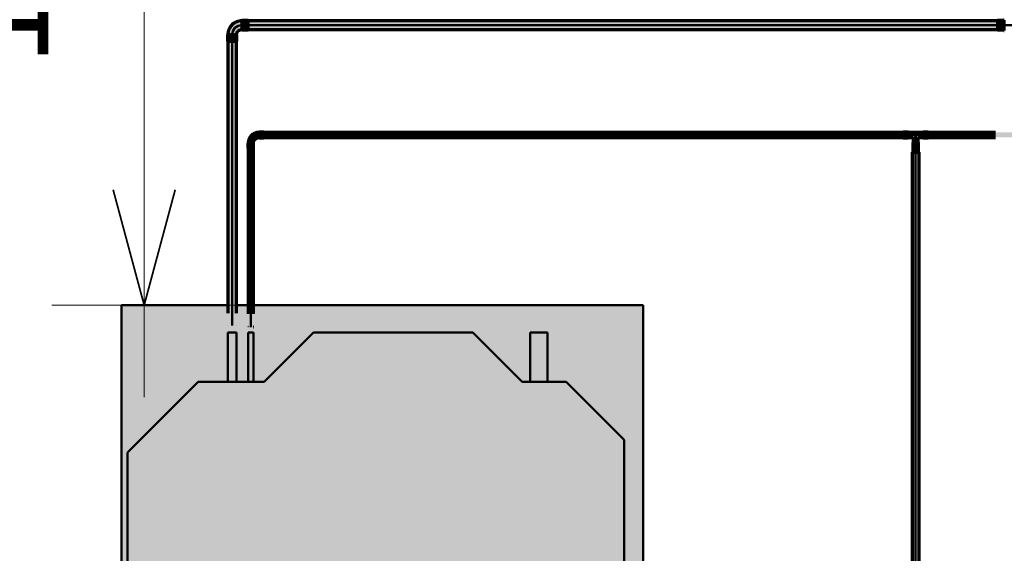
# Model space of a CAD drawing. Header units: millimetres. Extents: x -12740 to 214440, y -11012 to 10812.
# Tile 137 of 168: x -1803 to -10, y 3166 to 4138. Entities that reach past the tile are written whole.
import ezdxf

# ---------------------------------------------------------------- set-up
doc = ezdxf.new("R2010")
doc.units = ezdxf.units.MM
doc.linetypes.add('Centro', pattern=[30, 12, -6, 6, -6])
doc.linetypes.add('Oculto 1_5', pattern=[2.2, 1.5, -0.7])
for name, color, linetype, lineweight in [('A-ANNO-DIMS', 211, 'Continuous', 9), ('A-ANNO-DIMS-70', 211, 'Continuous', 9), ('A-DETL', 90, 'Oculto 1_5', 18), ('M-EQPM', 50, 'Continuous', 50), ('P-PIPE', 3, 'Continuous', 70), ('P-PIPE-CNTR', 3, 'Centro', 50)]:
    doc.layers.add(name, color=color, linetype=linetype, lineweight=lineweight)
doc.styles.add('Arial_1', font='arial.ttf', dxfattribs={"height": 175})
doc.dimstyles.new('Diagonal_-_2_5_mm_Arial_1', dxfattribs={"dimscale": 304.8, "dimtxt": 178.545395, "dimasz": 0.688976, "dimexe": 0.551181, "dimexo": 0.344488, "dimgap": 0.401903, "dimtad": 1, "dimlfac": 0.001, "dimrnd": 0.01, "dimzin": 0, "dimdsep": 46, "dimtxsty": 'Arial_1', "dimblk1": 'OPEN30', "dimblk2": 'OPEN30', "dimsah": 1, "dimcen": 0.09, "dimdle": 0.551181, "dimazin": 0, "dimtfac": 1, "dimtdec": 4, "dimtix": 1, "dimtmove": 0, "dimatfit": 3, "dimfxl": 1, "dimtvp": 1, "dimtfill": 1, "dimtolj": 1, "dimtzin": 0, "dimarcsym": 2})

# ---------------------------------------------------------------- blocks, each defined once
blk = doc.blocks.new('Cotovelo - Soldado - CU - Padrão-V41-PAVIMENTO SUPERIOR TUBULAÇÃO FRIGORIGENA')
at = {"layer": 'P-PIPE', "lineweight": 18}
for points in [[(8.2, 29), (-8.5, 29), (-8.2, 17.3), (8.5, 17.3), (8.5, 29)], [(-17.3, 8.5), (-29, 8.2), (-29, -8.5), (-17.3, -8.2), (-17.3, 8.2)], [(-2.2, 17.3), (-7.4, 17.2), (-8, 17.1), (-10.7, 10.7), (-16.7, 7.4), (-17.3, 7.4), (-16.6, -7.4), (-10, -6), (-4.7, -4.6), (4.6, 4.7), (7.4, 17.3), (-1.4, 17.3)]]:
    blk.add_hatch(color=160, dxfattribs=at).paths.add_polyline_path(points)
at = {"layer": 'P-PIPE', "color": 5}
for p, q in [((-8.5, 29), (-8.5, 17.3)), ((8.5, 29), (-8.5, 29)), ((8.5, 17.3), (8.5, 29)), ((-17.3, 8.5), (-29, 8.5)), ((-29, 8.5), (-29, -8.5)), ((-17.3, -8.5), (-17.3, 8.5)), ((-8.5, 17.3), (8.5, 17.3)), ((-29, -8.5), (-17.3, -8.5))]:
    blk.add_line(p, q, dxfattribs=at)
at = {"layer": 'P-PIPE', "color": 5, "flags": 128}
for points in [[(-7.9, 17.3), (-7.9, 16.9), (-8, 16.6), (-8, 16.2), (-8.1, 15.8), (-8.1, 15.5), (-8.2, 15.1), (-8.3, 14.7), (-8.4, 14.4), (-8.5, 14), (-8.7, 13.7), (-8.8, 13.3), (-9, 13), (-9.2, 12.7), (-9.4, 12.3), (-9.6, 12), (-9.8, 11.7), (-10, 11.4), (-10.3, 11.1), (-10.5, 10.9), (-10.8, 10.6), (-11.1, 10.3), (-11.3, 10.1), (-11.6, 9.9), (-11.9, 9.6), (-12.2, 9.4), (-12.6, 9.2), (-12.9, 9), (-13.2, 8.9), (-13.6, 8.7), (-13.9, 8.6), (-14.3, 8.4), (-14.6, 8.3), (-15, 8.2), (-15.4, 8.1), (-15.7, 8.1), (-16.1, 8), (-16.5, 8), (-16.8, 7.9), (-17.2, 7.9), (-17.3, 7.9)], [(-17.3, -7.9), (-16.3, -7.9), (-15.3, -7.9), (-14.3, -7.8), (-13.3, -7.6), (-12.3, -7.4), (-11.3, -7.2), (-10.3, -7), (-9.4, -6.7), (-8.4, -6.3), (-7.5, -5.9), (-6.6, -5.5), (-5.7, -5.1), (-4.8, -4.6), (-3.9, -4.1), (-3.1, -3.5), (-2.2, -2.9), (-1.4, -2.3), (-0.7, -1.7), (0.1, -1), (0.8, -0.3), (1.5, 0.5), (2.1, 1.2), (2.8, 2), (3.4, 2.8), (3.9, 3.7), (4.5, 4.5), (5, 5.4), (5.4, 6.3), (5.8, 7.2), (6.2, 8.2), (6.6, 9.1), (6.9, 10.1), (7.1, 11.1), (7.4, 12), (7.6, 13), (7.7, 14), (7.8, 15), (7.9, 16), (7.9, 17), (7.9, 17.3)]]:
    blk.add_lwpolyline(points, dxfattribs=at)
blk = doc.blocks.new('Cotovelo - Soldado - CU - Padrão-V44-PAVIMENTO SUPERIOR TUBULAÇÃO FRIGORIGENA')
at = {"layer": 'P-PIPE', "lineweight": 18}
for points in [[(-1377.4, 3912.9), (-1374.3, 3920.4), (-1368, 3923.8), (-1366.8, 3923.8), (-1366.8, 3931.9), (-1371.9, 3930.9), (-1381, 3927.2), (-1385.6, 3916), (-1385.3, 3912.9), (-1377.7, 3912.9), (-1377.6, 3914.9)], [(-1366.8, 3923.2), (-1358.1, 3923.7), (-1358.1, 3933.4), (-1366.8, 3932.8), (-1366.8, 3923.7)], [(-1377.1, 3904.3), (-1377.8, 3912.9), (-1387.2, 3912.9), (-1386.7, 3904.3), (-1377.6, 3904.3)]]:
    blk.add_hatch(color=20, dxfattribs=at).paths.add_polyline_path(points)
at = {"layer": 'P-PIPE', "color": 1}
for p, q in [((-1358.1, 3933.5), (-1366.8, 3933.5)), ((-1366.8, 3933.5), (-1366.8, 3933.4)), ((-1366.8, 3933.5), (-1366.8, 3923)), ((-1358.1, 3923), (-1358.1, 3933.5)), ((-1358.1, 3933.4), (-1358.1, 3933.5)), ((-1387.4, 3912.9), (-1387.4, 3904.3)), ((-1376.9, 3904.3), (-1376.9, 3912.9)), ((-1366.8, 3923.2), (-1366.8, 3923)), ((-1366.8, 3923), (-1358.1, 3923)), ((-1358.1, 3923), (-1358.1, 3923.2))]:
    blk.add_line(p, q, dxfattribs=at)
at = {"layer": 'P-PIPE', "color": 1, "flags": 128}
for points in [[(-1366.8, 3933), (-1367.6, 3933), (-1368.4, 3933), (-1369.2, 3932.9), (-1370, 3932.8), (-1370.8, 3932.6), (-1371.6, 3932.5), (-1372.4, 3932.3), (-1373.1, 3932), (-1373.9, 3931.8), (-1374.6, 3931.5), (-1375.4, 3931.1), (-1376.1, 3930.8), (-1376.8, 3930.4), (-1377.5, 3930), (-1378.2, 3929.5), (-1378.8, 3929.1), (-1379.4, 3928.6), (-1380.1, 3928.1), (-1380.7, 3927.5), (-1381.2, 3926.9), (-1381.8, 3926.4), (-1382.3, 3925.7), (-1382.8, 3925.1), (-1383.3, 3924.5), (-1383.7, 3923.8), (-1384.1, 3923.1), (-1384.5, 3922.4), (-1384.9, 3921.7), (-1385.2, 3921), (-1385.5, 3920.2), (-1385.8, 3919.5), (-1386.1, 3918.7), (-1386.3, 3917.9), (-1386.5, 3917.1), (-1386.6, 3916.4), (-1386.7, 3915.6), (-1386.8, 3914.8), (-1386.9, 3914), (-1386.9, 3913.2), (-1386.9, 3912.9)], [(-1377.4, 3912.9), (-1377.4, 3913.4), (-1377.4, 3913.8), (-1377.3, 3914.2), (-1377.3, 3914.6), (-1377.2, 3915), (-1377.1, 3915.5), (-1377, 3915.9), (-1376.9, 3916.3), (-1376.7, 3916.7), (-1376.6, 3917.1), (-1376.4, 3917.4), (-1376.2, 3917.8), (-1376, 3918.2), (-1375.8, 3918.6), (-1375.5, 3918.9), (-1375.3, 3919.3), (-1375, 3919.6), (-1374.8, 3919.9), (-1374.5, 3920.2), (-1374.2, 3920.5), (-1373.9, 3920.8), (-1373.5, 3921.1), (-1373.2, 3921.4), (-1372.9, 3921.6), (-1372.5, 3921.8), (-1372.2, 3922.1), (-1371.8, 3922.3), (-1371.4, 3922.5), (-1371, 3922.6), (-1370.6, 3922.8), (-1370.2, 3923), (-1369.8, 3923.1), (-1369.4, 3923.2), (-1369, 3923.3), (-1368.6, 3923.4), (-1368.2, 3923.4), (-1367.8, 3923.5), (-1367.3, 3923.5), (-1366.9, 3923.5), (-1366.8, 3923.5)]]:
    blk.add_lwpolyline(points, dxfattribs=at)
at = {"layer": 'P-PIPE', "color": 1}
for centre, major_axis, start_param, end_param in [((-1382.2, 3912.9), (5.26, 0), 3.141593, 3.403392), ((-1382.2, 3912.9), (5.26, 0), 0, 3.141593), ((-1382.2, 3912.9), (-5.26, 0), 2.879793, 3.141593), ((-1382.2, 3904.3), (-5.26, 0), 3.141593, 6.283185), ((-1382.2, 3904.3), (5.26, 0), 3.141593, 3.403392), ((-1382.2, 3904.3), (-5.26, 0), 2.879793, 3.141593)]:
    blk.add_ellipse(centre, major_axis=major_axis, ratio=0.000127, start_param=start_param, end_param=end_param, dxfattribs=at)
blk = doc.blocks.new('Midea_VRF_Indoor_4-way Cassette_MI-90_100_112_140_Q4_DHN1-D _2nd DC_ - MI2-100Q4DHN1-V21-PAVIMENTO SUPERIOR TUBULAÇÃO FRIGORIGENA')
at = {"layer": 'M-EQPM', "linetype": 'Oculto 1_5', "lineweight": 18}
h = blk.add_hatch(color=256, dxfattribs=at)
h.paths.add_polyline_path([(-475, -475), (475, -475), (475, 234.6), (434.7, 235.3), (434.7, 244.2), (475, 244.2), (475, 265.3), (437.7, 265.5), (437.7, 281.1), (475, 281.1), (475, 475), (-475, 475), (-475, -379.9)])
h.paths.add_polyline_path([(-415, 83.1), (-415, 255), (-206.4, 463.6), (206.4, 463.6), (335, 335), (335, 281.2), (425, 280.9), (425, 265.3), (335, 265.3), (335, 244.2), (425, 243.5), (425, 234.6), (335, 234.6), (335, 215), (425, 125), (425, -165), (335, -255), (335, -269), (425, -269.5), (425, -301), (335, -301), (335, -335), (229.6, -440.4), (-229.6, -440.4), (-415, -255)])
for points in [[(-415, -255), (-229.6, -440.4), (229.6, -440.4), (335, -335), (335, -255), (425, -165), (425, 125), (335, 215), (335, 335), (206.4, 463.6), (-206.4, 463.6), (-415, 255), (-415, 83.1)], [(335, 273.2), (335, 265.3), (425, 265.5), (425, 281.2), (335, 280.9), (335, 275.3)], [(335, 236), (335, 234.6), (425, 235.3), (425, 244.2), (335, 243.5), (335, 237)], [(335, -296.3), (335, -301), (425, -300.5), (425, -269), (335, -269.5), (335, -293)]]:
    blk.add_hatch(color=256, dxfattribs=at).paths.add_polyline_path(points)
at = {"layer": 'A-DETL'}
for p, q in [((475, 265.3), (475, 281.1)), ((475, 281.1), (475, 265.3)), ((475, 234.9), (475, 243.9)), ((475, 243.9), (475, 234.9))]:
    blk.add_line(p, q, dxfattribs=at)
at = {"layer": 'M-EQPM'}
for p, q in [((0, 475), (-475, 475)), ((-475, 475), (-475, -475)), ((-475, -475), (-475, 475)), ((-475, 475), (475, 475)), ((475, 475), (0, 475)), ((475, 281.1), (475, 475)), ((475, 475), (475, 281.1)), ((-206.4, 463.6), (-415, 255)), ((-415, 255), (-206.4, 463.6)), ((206.4, 463.6), (-206.4, 463.6)), ((-206.4, 463.6), (206.4, 463.6)), ((335, 335), (206.4, 463.6)), ((206.4, 463.6), (335, 335)), ((335, 215), (335, 335)), ((335, 335), (335, 215)), ((425, 281.2), (335, 281.2)), ((425, 265.3), (425, 281.2)), ((-415, 255), (-415, -255)), ((-415, -255), (-415, 255)), ((335, 265.3), (425, 265.3)), ((475, 243.9), (475, 265.3)), ((475, 265.3), (475, 243.9)), ((425, 244.2), (335, 244.2)), ((335, 234.6), (425, 234.6)), ((425, 234.6), (425, 244.2)), ((475, -475), (475, 234.9)), ((475, 234.9), (475, -475)), ((425, 125), (335, 215)), ((335, 215), (425, 125)), ((425, -165), (425, 125)), ((425, 125), (425, -165)), ((335, -255), (425, -165)), ((425, -165), (335, -255)), ((-415, -255), (-229.6, -440.4)), ((-229.6, -440.4), (-415, -255)), ((335, -335), (335, -255)), ((335, -255), (335, -335)), ((425, -269), (335, -269)), ((425, -301), (425, -269)), ((335, -301), (425, -301)), ((229.6, -440.4), (335, -335)), ((335, -335), (229.6, -440.4)), ((-229.6, -440.4), (229.6, -440.4)), ((229.6, -440.4), (-229.6, -440.4)), ((-475, -475), (475, -475)), ((475, -475), (-475, -475))]:
    blk.add_line(p, q, dxfattribs=at)
blk = doc.blocks.new('DIMBLOCK14-PAVIMENTO SUPERIOR TUBULAÇÃO FRIGORIGENA')
at = {"layer": 'A-ANNO-DIMS-70'}
for p, q in [((-1576.2, 3450.3), (-1576.2, 5407.4)), ((-1576.2, 5239.4), (-1744.2, 5239.4)), ((-1576.2, 5239.4), (-1217.7, 5239.4)), ((-1576.2, 3618.3), (-1744.2, 3618.3)), ((-1576.2, 3618.3), (-1512.7, 3618.3))]:
    blk.add_line(p, q, dxfattribs=at)
at = {"layer": 'A-ANNO-DIMS-70', "lineweight": 35}
for p, q in [((-1576.2, 5239.4), (-1632.5, 5029.4)), ((-1576.2, 5239.4), (-1520, 5029.4)), ((-1576.2, 3618.3), (-1632.5, 3828.3)), ((-1576.2, 3618.3), (-1520, 3828.3))]:
    blk.add_line(p, q, dxfattribs=at)
at = {"layer": 'A-ANNO-DIMS-70', "color": 0, "insert": (-1925.9, 4056.7), "char_height": 175, "width": 893.276, "attachment_point": 1, "rotation": 90, "line_spacing_factor": 0.941778, "style": 'Arial_1', "bg_fill": 3, "box_fill_scale": 1.25, "bg_fill_color": 256, "bg_fill_true_color": 13158600, "bg_fill_transparency": 0}
blk.add_mtext('1.62 m', dxfattribs=at)
blk = doc.blocks.new('_Open30')
at = {"color": 0, "linetype": 'ByBlock', "lineweight": -2}
for p, q in [((-1, 0.2679), (0, 0)), ((0, 0), (-1, -0.2679)), ((0, 0), (-1, 0))]:
    blk.add_line(p, q, dxfattribs=at)

msp = doc.modelspace()

# ---------------------------------------------------------------- hatches: boundary and pattern name
at = {"layer": 'P-PIPE'}
for color, points in [(170, [(-1386.976, 4128.285), (-22.813, 4128.285), (-22.813, 4136.22), (-1386.976, 4135.64), (-1386.976, 4130.338)]), (170, [(-299.858, 4120.35), (-22.813, 4120.929), (-22.813, 4128.285), (-1386.976, 4128.285), (-1386.976, 4120.35), (-762.843, 4120.35)]), (170, [(-22.813, 4119.791), (-11.155, 4120.08), (-11.155, 4136.778), (-22.813, 4136.489), (-22.813, 4120.08)]), (170, [(-1415.955, 3580.944), (-1415.955, 4099.306), (-1423.89, 4099.306), (-1423.62, 3580.944), (-1418.009, 3580.944)]), (170, [(-1415.955, 3580.944), (-1408.02, 3580.944), (-1408.599, 4099.306), (-1415.955, 4099.306), (-1415.955, 3770.443)]), (10, [(-1225.827, 3928.285), (-194.092, 3928.285), (-194.092, 3933.045), (-1358.127, 3932.407), (-1358.127, 3928.285)]), (10, [(-194.092, 3923.525), (-194.092, 3928.285), (-1358.127, 3928.285), (-1358.127, 3923.525), (-299.858, 3923.525)]), (10, [(-185.408, 3923.238), (-185.408, 3933.332), (-194.092, 3932.81), (-194.092, 3923.238)]), (10, [(-185.408, 3923.687), (-175.689, 3924.165), (-171.569, 3928.285), (-166.971, 3923.698), (-157.73, 3924.165), (-157.73, 3933.045), (-185.408, 3932.407), (-185.408, 3923.76)]), (10, [(-157.73, 3923.238), (-149.045, 3923.76), (-149.045, 3933.332), (-157.73, 3932.81), (-157.73, 3923.76)]), (10, [(-166.522, 3905.844), (-167.044, 3914.528), (-176.616, 3914.528), (-176.094, 3905.844), (-167.018, 3905.844)]), (10, [(-1386.913, 3577.959), (-1382.153, 3577.96), (-1382.153, 3904.26), (-1386.913, 3904.259), (-1386.913, 3770.443)]), (10, [(-1377.555, 3577.959), (-1377.393, 3577.959), (-1378.03, 3904.259), (-1382.153, 3904.26), (-1382.153, 3577.96), (-1378.03, 3577.959)]), (10, [(-171.569, 2086.404), (-171.569, 3896.169), (-177.919, 3896.169), (-177.524, 2086.404), (-173.212, 2086.404)]), (256, [(-175.285, 3897.169), (-166.493, 3897.169), (-167.018, 3905.844), (-176.645, 3905.844), (-176.12, 3897.169)]), (10, [(-171.569, 2086.404), (-165.219, 2086.404), (-165.435, 3896.169), (-171.569, 3896.169), (-171.569, 2174.521)])]:
    msp.add_hatch(color=color, dxfattribs=at).paths.add_polyline_path(points)
h = msp.add_hatch(color=10, dxfattribs=at)
h.paths.add_polyline_path([(-167.446, 3914.528), (-166.971, 3914.528), (-167.449, 3923.697)])
h.paths.add_polyline_path([(-167.449, 3914.528), (-167.446, 3914.528), (-168.203, 3924.919), (-170.655, 3927.371), (-174.237, 3925.617), (-176.156, 3923.687), (-175.689, 3914.528), (-167.874, 3914.528)])
h = msp.add_hatch(color=10, dxfattribs=at)
h.paths.add_polyline_path([(-149.045, 3928.285), (8.931, 3928.285), (8.931, 3933.045), (-149.045, 3932.407), (-149.045, 3929.517)])
h.paths.add_polyline_path([(163.126, 3928.285), (1448.101, 3928.298), (1448.101, 3933.045), (31.151, 3932.323), (31.151, 3928.285)])
h.paths.add_polyline_path([(1465.813, 3928.285), (1465.813, 3933.045), (1463.971, 3932.408), (1463.971, 3928.286)])
h = msp.add_hatch(color=10, dxfattribs=at)
h.paths.add_polyline_path([(163.126, 3923.525), (1448.101, 3924.171), (1448.101, 3928.285), (31.151, 3928.147), (31.151, 3923.525)])
h.paths.add_polyline_path([(-149.045, 3923.525), (8.931, 3924.162), (8.931, 3928.285), (-149.045, 3928.285), (-149.045, 3923.687)])
h.paths.add_polyline_path([(1465.813, 3923.525), (1465.813, 3928.285), (1463.971, 3928.285), (1463.971, 3923.525)])

# ---------------------------------------------------------------- linework, layer by layer
at = {"layer": 'P-PIPE', "color": 5}
for p, q in [((-22.813, 4136.22), (-1386.976, 4136.22)), ((-11.155, 4136.778), (-22.813, 4136.778)), ((-22.813, 4136.778), (-22.813, 4119.791)), ((-10.155, 4137.71), (-11.155, 4137.71)), ((-11.155, 4137.71), (-11.155, 4137.389)), ((-11.155, 4137.71), (-11.155, 4118.86)), ((-11.155, 4119.791), (-11.155, 4136.778)), ((-1386.976, 4120.35), (-22.813, 4120.35)), ((-22.813, 4119.791), (-11.155, 4119.791)), ((-11.155, 4119.181), (-11.155, 4118.86)), ((-11.155, 4118.86), (-10.155, 4118.86)), ((-1423.89, 4099.306), (-1423.89, 3603.282)), ((-1408.02, 3603.282), (-1408.02, 4099.306)), ((-1423.89, 3580.944), (-1423.62, 3580.944)), ((-1408.29, 3580.944), (-1408.02, 3580.944))]:
    msp.add_line(p, q, dxfattribs=at)
at = {"layer": 'P-PIPE', "color": 1}
for p, q in [((-194.092, 3933.045), (-1358.127, 3933.045)), ((-185.408, 3933.51), (-194.092, 3933.51)), ((-194.092, 3933.51), (-194.092, 3923.06)), ((-194.092, 3933.51), (-194.092, 3933.332)), ((-185.408, 3933.332), (-185.408, 3933.51)), ((-185.408, 3923.06), (-185.408, 3933.51)), ((-157.73, 3933.045), (-185.408, 3933.045)), ((-149.045, 3933.51), (-157.73, 3933.51)), ((-157.73, 3933.51), (-157.73, 3923.06)), ((-157.73, 3933.51), (-157.73, 3933.332)), ((-149.045, 3933.332), (-149.045, 3933.51)), ((-149.045, 3923.06), (-149.045, 3933.51)), ((-26.069, 3933.045), (-149.045, 3933.045)), ((-1358.127, 3923.525), (-194.092, 3923.525)), ((-194.092, 3923.238), (-194.092, 3923.06)), ((-194.092, 3923.06), (-185.408, 3923.06)), ((-185.408, 3923.525), (-176.329, 3923.525)), ((-185.408, 3923.06), (-185.408, 3923.238)), ((-176.794, 3914.528), (-176.794, 3905.844)), ((-176.616, 3914.528), (-176.794, 3914.528)), ((-166.344, 3914.528), (-176.794, 3914.528)), ((-176.329, 3923.525), (-176.329, 3914.528)), ((-166.809, 3923.525), (-157.73, 3923.525)), ((-166.809, 3914.528), (-166.809, 3923.525)), ((-166.344, 3914.528), (-166.522, 3914.528)), ((-166.344, 3905.844), (-166.344, 3914.528)), ((-157.73, 3923.238), (-157.73, 3923.06)), ((-157.73, 3923.06), (-149.045, 3923.06)), ((-149.045, 3923.525), (-26.069, 3923.525)), ((-149.045, 3923.06), (-149.045, 3923.238)), ((-1386.913, 3904.259), (-1386.913, 3602.038)), ((-1377.393, 3602.038), (-1377.393, 3904.259)), ((-177.919, 3896.169), (-177.919, 2086.404)), ((-165.219, 3896.169), (-177.919, 3896.169)), ((-176.794, 3905.844), (-176.616, 3905.844)), ((-176.794, 3905.844), (-176.616, 3905.844)), ((-175.264, 3905.844), (-174.198, 3905.844)), ((-174.181, 3905.844), (-172.929, 3905.844)), ((-172.921, 3905.844), (-170.216, 3905.844)), ((-170.208, 3905.844), (-168.956, 3905.844)), ((-168.94, 3905.844), (-167.874, 3905.844)), ((-166.522, 3905.844), (-166.344, 3905.844)), ((-166.522, 3905.844), (-166.344, 3905.844)), ((-165.219, 2086.404), (-165.219, 3896.169))]:
    msp.add_line(p, q, dxfattribs=at)
at = {"layer": 'P-PIPE'}
for p, q in [((-177.819, 3897.169), (-177.819, 3896.169)), ((-177.819, 3897.169), (-165.319, 3897.169)), ((-177.819, 3897.169), (-176.981, 3897.169)), ((-176.824, 3905.844), (-176.824, 3897.169)), ((-166.314, 3905.844), (-176.824, 3905.844)), ((-176.645, 3905.844), (-176.824, 3905.844)), ((-166.314, 3897.169), (-176.824, 3897.169)), ((-176.645, 3897.169), (-176.824, 3897.169)), ((-166.314, 3905.844), (-166.493, 3905.844)), ((-166.314, 3897.169), (-166.493, 3897.169)), ((-166.314, 3897.169), (-166.314, 3905.844)), ((-166.156, 3897.169), (-165.319, 3897.169)), ((-165.319, 3896.169), (-165.319, 3897.169))]:
    msp.add_line(p, q, dxfattribs=at)
at = {"layer": 'P-PIPE', "color": 1}
for start_param, end_param in [(2.87979327, 3.14159265), (0, 0.26179939)]:
    msp.add_ellipse((-1382.153, 3577.959), major_axis=(4.76, 0), ratio=0.00012745, start_param=start_param, end_param=end_param, dxfattribs=at)
at = {"layer": 'P-PIPE-CNTR', "color": 170, "linetype": 'Continuous'}
for p, q in [((-1386.976, 4128.285), (-1398.635, 4128.285)), ((-1386.976, 4128.285), (-22.813, 4128.285)), ((-10.155, 4128.285), (-22.813, 4128.285)), ((50.236, 4128.285), (-10.155, 4128.285)), ((-1415.955, 4110.965), (-1415.955, 4099.306)), ((-1415.955, 3580.944), (-1415.955, 4099.306))]:
    msp.add_line(p, q, dxfattribs=at)
at = {"layer": 'P-PIPE-CNTR', "color": 10, "linetype": 'Continuous'}
for p, q in [((-1358.127, 3928.285), (-1366.801, 3928.285)), ((-194.092, 3928.285), (-1358.127, 3928.285)), ((-194.092, 3928.285), (-149.045, 3928.285)), ((-171.569, 3905.844), (-171.569, 3928.285)), ((-26.069, 3928.285), (-149.045, 3928.285)), ((-1382.153, 3912.934), (-1382.153, 3904.26)), ((-1382.153, 3577.959), (-1382.153, 3904.259)), ((-171.569, 3896.169), (-171.569, 2086.404))]:
    msp.add_line(p, q, dxfattribs=at)
at = {"layer": 'P-PIPE-CNTR'}
msp.add_line((-171.569, 3905.844), (-171.569, 3896.169), dxfattribs=at)
at = {"layer": 'P-PIPE-CNTR', "color": 170, "linetype": 'Continuous'}
msp.add_arc((-1398.635, 4110.965), 17.32, 90, 180, dxfattribs=at)
at = {"layer": 'P-PIPE-CNTR', "color": 10, "linetype": 'Continuous'}
msp.add_ellipse((-1366.801, 3912.934), major_axis=(15.351, 0), ratio=0.99999999, start_param=1.57079633, end_param=3.14159265, dxfattribs=at)

# ---------------------------------------------------------------- block references
at = {"layer": 'A-DETL', "rotation": 89.9999999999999}
msp.add_blockref('Midea_VRF_Indoor_4-way Cassette_MI-90_100_112_140_Q4_DHN1-D _2nd DC_ - MI2-100Q4DHN1-V21-PAVIMENTO SUPERIOR TUBULAÇÃO FRIGORIGENA', (-1142.744, 3143.285), dxfattribs=at)
at = {"layer": 'P-PIPE', "color": 5, "rotation": 180}
msp.add_blockref('Cotovelo - Soldado - CU - Padrão-V41-PAVIMENTO SUPERIOR TUBULAÇÃO FRIGORIGENA', (-1415.955, 4128.285), dxfattribs=at)
at = {"layer": 'P-PIPE', "color": 1}
msp.add_blockref('Cotovelo - Soldado - CU - Padrão-V44-PAVIMENTO SUPERIOR TUBULAÇÃO FRIGORIGENA', (0, 0), dxfattribs=at)

# ---------------------------------------------------------------- next in the draw order: dimensions: what is measured, and where the dimension line sits
at = {"layer": 'A-ANNO-DIMS'}
dim = msp.add_linear_dim(base=(-1576.23, 5239.441), p1=(-1617.744, 3618.285), p2=(-1112.739, 5239.441), angle=90, dimstyle='Diagonal_-_2_5_mm_Arial_1', override={"dimpost": '<> m', "dimfxl": 1697.992315}, dxfattribs=at)
dim.commit()
dim.dimension.update_dxf_attribs({"geometry": 'DIMBLOCK14-PAVIMENTO SUPERIOR TUBULAÇÃO FRIGORIGENA', "text_midpoint": (-1788.08, 4428.863)})

doc.saveas('drawing.dxf')
